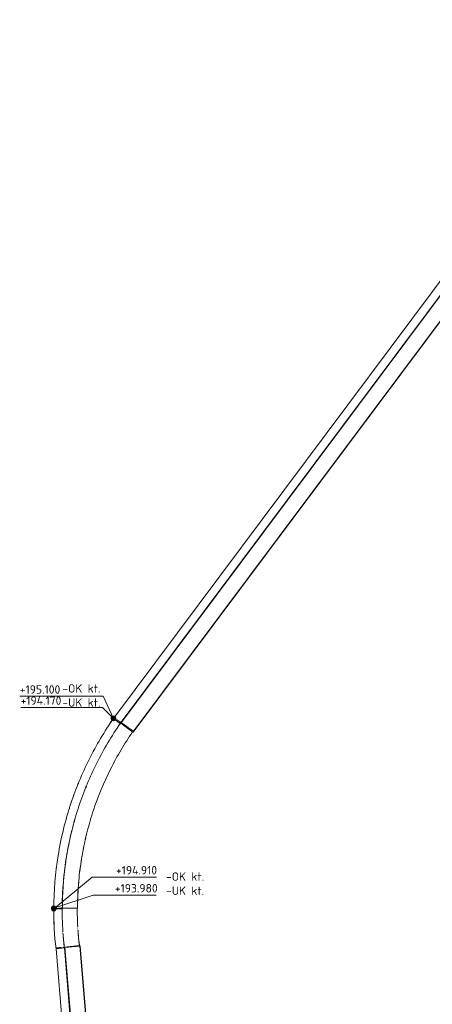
# Model space of a CAD drawing. Header units: millimetres. Extents: x -12328 to 66681, y -19579 to 54350.
# Tile 5 of 7: x 25029 to 37289, y 9723 to 39025. Entities that reach past the tile are written whole.
import ezdxf

# ---------------------------------------------------------------- set-up
doc = ezdxf.new("R2010")
doc.units = ezdxf.units.MM
doc.linetypes.add('Hidden', pattern=[2, 1, -1])
for name, color, linetype, lineweight in [('A-DETL', 90, 'Continuous', 18), ('G-ANNO-DIMS', 111, 'Continuous', 9), ('G-ANNO-TEXT', 231, 'Continuous', 9), ('S-FNDN', 32, 'Continuous', 9), ('S-FNDN-HDLN', 4, 'Hidden', 9)]:
    doc.layers.add(name, color=color, linetype=linetype, lineweight=lineweight)
doc.styles.add('ISOCPEUR', font='isocpeur.ttf', dxfattribs={"height": 250})

# ---------------------------------------------------------------- blocks, each defined once
blk = doc.blocks.new('Structural Foundations 3 - Structural Foundations 3-1032734-Oversiktsplan')
at = {"layer": 'S-FNDN'}
for p, q in [((27816, 18232), (43322, 39015)), ((43322, 39015), (43522, 38866)), ((43522, 38866), (28016, 18083)), ((28035, 18090), (43541, 38873)), ((43523, 38866), (43541, 38873)), ((43541, 38873), (43902, 38604)), ((28395, 17821), (43902, 38604)), ((28402, 17823), (43909, 38606)), ((43909, 38606), (43900, 38613)), ((43902, 38604), (43909, 38606)), ((28016, 18083), (27816, 18232)), ((28035, 18090), (28017, 18083)), ((28395, 17821), (28035, 18090)), ((28402, 17823), (28395, 17821))]:
    blk.add_line(p, q, dxfattribs=at)
at = {"layer": 'S-FNDN-HDLN'}
for p, q in [((43348, 39025), (43322, 39015)), ((43900, 38613), (43348, 39025)), ((43522, 38866), (43523, 38866)), ((28017, 18083), (28016, 18083))]:
    blk.add_line(p, q, dxfattribs=at)
blk = doc.blocks.new('Structural Foundations 5 - Structural Foundations 5-1033366-Oversiktsplan')
at = {"layer": 'S-FNDN'}
for p, q in [((27823, 18253), (27816, 18232)), ((27825, 18261), (27823, 18253)), ((27833, 18256), (27825, 18261)), ((26503, 15553), (26506, 15561)), ((26289, 12563), (26039, 12563)), ((26296, 12584), (26289, 12563)), ((26289, 12563), (26289, 12563)), ((26746, 12583), (26296, 12584)), ((26748, 12591), (26746, 12583))]:
    blk.add_line(p, q, dxfattribs=at)
at = {"layer": 'S-FNDN', "flags": 128}
blk.add_lwpolyline([(26497, 15533), (26500, 15542), (26503, 15551), (26503, 15553)], dxfattribs=at)
at = {"layer": 'S-FNDN'}
for points, knots in [([(26039, 12563), (26040, 13096), (26128, 14160), (26497, 15657), (27064, 17027), (27547, 17843), (27816, 18232)], [-1, -1, -1, -1, -0.735294, -0.470588, -0.235294, 0, 0, 0, 0]), ([(26347, 13598), (26359, 13713), (26388, 13942), (26444, 14283), (26512, 14623), (26618, 15072), (26846, 15846), (27288, 16914), (27758, 17709), (28020, 18088)], [-0.8235294, -0.8235294, -0.8235294, -0.8235294, -0.7647059, -0.7058824, -0.6470588, -0.5882353, -0.4705882, -0.2352941, -0.0003609, -0.0003609, -0.0003609, -0.0003609]), ([(26746, 12583), (26746, 12693), (26750, 12913), (26769, 13242), (26798, 13571), (26840, 13898), (26893, 14224), (26958, 14547), (27059, 14975), (27277, 15714), (27614, 16530), (28031, 17295), (28263, 17658), (28382, 17831)], [-1, -1, -1, -1, -0.9411765, -0.8823529, -0.8235294, -0.7647059, -0.7058824, -0.6470588, -0.5882353, -0.4705882, -0.2352941, -0.1176471, -0.0052755, -0.0052755, -0.0052755, -0.0052755]), ([(26397, 13965), (26405, 14021), (26422, 14127), (26440, 14233), (26449, 14283)], [-0.76423184, -0.76423184, -0.76423184, -0.76423184, -0.73529412, -0.70950774, -0.70950774, -0.70950774, -0.70950774]), ([(26852, 13955), (26857, 13993), (26869, 14066), (26881, 14139), (26887, 14174)], [-0.75571726, -0.75571726, -0.75571726, -0.75571726, -0.73529412, -0.71614531, -0.71614531, -0.71614531, -0.71614531])]:
    blk.add_open_spline(points, degree=3, knots=knots, dxfattribs=at)
for points in [[(27702, 18079), (27743, 18140), (27784, 18201), (27825, 18261)], [(26505, 15559), (26505, 15559), (26505, 15560), (26506, 15561)], [(26616, 15041), (26633, 15106), (26651, 15171), (26669, 15236)], [(27057, 14947), (27072, 15004), (27087, 15060), (27103, 15117)], [(26528, 14680), (26546, 14761), (26565, 14842), (26585, 14922)], [(26457, 14327), (26474, 14419), (26492, 14511), (26511, 14602)], [(26809, 13631), (26817, 13705), (26827, 13779), (26837, 13852)], [(26333, 13418), (26339, 13482), (26345, 13546), (26352, 13610)], [(26776, 13295), (26782, 13371), (26789, 13447), (26797, 13523)], [(26296, 12584), (26296, 12815), (26305, 13045), (26322, 13275)], [(26306, 13121), (26309, 13165), (26312, 13210), (26315, 13254)], [(26748, 12591), (26748, 12798), (26756, 13004), (26770, 13210)], [(26293, 12824), (26294, 12852), (26295, 12880), (26296, 12909)]]:
    blk.add_open_spline(points, degree=3, dxfattribs=at)
at = {"layer": 'S-FNDN-HDLN'}
for p, q in [((27817, 18231), (28022, 18090)), ((28401, 17863), (27833, 18256)), ((28022, 18090), (28028, 18111)), ((28028, 18111), (28399, 17855)), ((28399, 17855), (28401, 17863)), ((26289, 12563), (26289, 12563))]:
    blk.add_line(p, q, dxfattribs=at)
for points in [[(28020, 18088), (28021, 18088), (28021, 18089), (28021, 18089)], [(28382, 17831), (28387, 17839), (28393, 17847), (28399, 17855)], [(26976, 14617), (26990, 14680), (27005, 14743), (27021, 14805)], [(26908, 14290), (26921, 14357), (26934, 14423), (26948, 14489)], [(26354, 13628), (26366, 13739), (26380, 13849), (26396, 13959)], [(26315, 13254), (26324, 13369), (26334, 13484), (26347, 13598)], [(26322, 13275), (26325, 13323), (26329, 13370), (26333, 13418)], [(26296, 12909), (26299, 12979), (26302, 13050), (26306, 13121)], [(26289, 12563), (26289, 12650), (26291, 12737), (26293, 12824)]]:
    blk.add_open_spline(points, degree=3, dxfattribs=at)
blk = doc.blocks.new('Structural Foundations 6 - Structural Foundations 6-1033513-Oversiktsplan')
at = {"layer": 'S-FNDN'}
for p, q in [((26040, 12586), (26038, 12586)), ((26038, 12586), (26038, 12580)), ((26038, 12580), (26039, 12564)), ((26289, 12563), (26289, 12563)), ((26294, 12580), (26738, 12579)), ((26738, 12579), (26738, 12583)), ((26801, 11476), (26354, 11424)), ((26801, 11482), (26801, 11477)), ((26355, 11407), (26109, 11378)), ((26354, 11424), (26355, 11408))]:
    blk.add_line(p, q, dxfattribs=at)
for points in [[(26054, 11993), (26043, 12190), (26037, 12388), (26038, 12586)], [(26107, 11378), (26061, 11772), (26038, 12167), (26039, 12563)], [(26305, 11984), (26294, 12176), (26289, 12370), (26289, 12563)], [(26753, 12027), (26743, 12210), (26738, 12394), (26738, 12579)], [(26355, 11407), (26339, 11551), (26325, 11695), (26314, 11840)], [(26801, 11476), (26785, 11614), (26772, 11751), (26762, 11889)], [(26801, 11482), (26790, 11574), (26781, 11665), (26773, 11757)], [(26354, 11424), (26343, 11520), (26333, 11616), (26325, 11712)]]:
    blk.add_open_spline(points, degree=3, dxfattribs=at)
at = {"layer": 'S-FNDN-HDLN'}
for p, q in [((26738, 12585), (26040, 12586)), ((26143, 12563), (26289, 12563)), ((26289, 12564), (26288, 12580)), ((26288, 12580), (26294, 12580)), ((26289, 12563), (26289, 12563)), ((26289, 12563), (26289, 12563)), ((26738, 12583), (26738, 12585))]:
    blk.add_line(p, q, dxfattribs=at)
for points in [[(26773, 11757), (26765, 11847), (26759, 11938), (26753, 12028)], [(26762, 11889), (26759, 11935), (26756, 11981), (26753, 12027)], [(26325, 11712), (26317, 11805), (26310, 11898), (26305, 11991)], [(26314, 11840), (26311, 11888), (26308, 11936), (26305, 11984)]]:
    blk.add_open_spline(points, degree=3, dxfattribs=at)
blk = doc.blocks.new('Structural Foundations 7 - Structural Foundations 7-1033698-Oversiktsplan')
at = {"layer": 'S-FNDN'}
for p, q in [((26821, 11459), (26354, 11421)), ((26368, 11416), (26817, 11453)), ((26817, 11453), (26821, 11459)), ((27282, 5875), (26817, 11453)), ((27286, 5881), (26821, 11459)), ((26107, 11378), (26356, 11399)), ((26572, 5800), (26107, 11378)), ((26356, 11399), (26368, 11416)), ((26356, 11399), (26821, 5820)), ((26833, 5838), (26368, 11416)), ((27282, 5875), (26833, 5838)), ((27286, 5881), (27282, 5875)), ((26821, 5820), (26572, 5800)), ((26833, 5838), (26821, 5821))]:
    blk.add_line(p, q, dxfattribs=at)
at = {"layer": 'S-FNDN-HDLN'}
for p, q in [((26124, 11402), (26107, 11378)), ((26354, 11421), (26124, 11402)), ((26821, 5821), (26821, 5820))]:
    blk.add_line(p, q, dxfattribs=at)

msp = doc.modelspace()

# ---------------------------------------------------------------- hatches: boundary and pattern name
at = {"layer": 'G-ANNO-DIMS', "lineweight": 50}
h = msp.add_hatch(color=256, dxfattribs=at)
edge = h.paths.add_edge_path()
edge.add_arc((27809, 18237), 50, 0, 360)
h = msp.add_hatch(color=256, dxfattribs=at)
edge = h.paths.add_edge_path()
edge.add_arc((27816, 18232), 50, 0, 360)
h = msp.add_hatch(color=256, dxfattribs=at)
edge = h.paths.add_edge_path()
edge.add_arc((26038, 12586), 50, 0, 360)
h = msp.add_hatch(color=256, dxfattribs=at)
edge = h.paths.add_edge_path()
edge.add_arc((26039, 12563), 50, 0, 360)

# ---------------------------------------------------------------- linework, layer by layer
at = {"layer": 'A-DETL', "lineweight": 25}
for p, q in [((26758, 16264), (26773, 16301)), ((26996, 16169), (27018, 16224))]:
    msp.add_line(p, q, dxfattribs=at)
at = {"layer": 'G-ANNO-DIMS'}
for p, q in [((27509, 18890), (25029, 18890)), ((27816, 18232), (27509, 18890)), ((27487, 18558), (25064, 18558)), ((27809, 18237), (27487, 18558)), ((26039, 12563), (27184, 13510)), ((27184, 13510), (29098, 13510)), ((26038, 12586), (27212, 12974)), ((27212, 12974), (29079, 12974))]:
    msp.add_line(p, q, dxfattribs=at)
at = {"layer": 'G-ANNO-DIMS', "lineweight": 50}
for centre in [(27809, 18237), (27816, 18232), (26038, 12586), (26039, 12563)]:
    msp.add_circle(centre, 50, dxfattribs=at)

# ---------------------------------------------------------------- block references
at = {"layer": 'S-FNDN-HDLN'}
for name in ['Structural Foundations 3 - Structural Foundations 3-1032734-Oversiktsplan', 'Structural Foundations 5 - Structural Foundations 5-1033366-Oversiktsplan', 'Structural Foundations 6 - Structural Foundations 6-1033513-Oversiktsplan', 'Structural Foundations 7 - Structural Foundations 7-1033698-Oversiktsplan']:
    msp.add_blockref(name, (0, 0), dxfattribs=at)

# ---------------------------------------------------------------- texts
at = {"layer": 'G-ANNO-DIMS', "char_height": 250, "attachment_point": 1, "line_spacing_factor": 1.149209, "style": 'ISOCPEUR'}
for s, insert, width in [('+195.100', (25031, 19217), 1434.12), ('+194.170', (25054, 18885), 1464), ('+194.910', (27888, 13837), 1464), ('+193.980', (27856, 13301), 1493.87)]:
    msp.add_mtext(s, dxfattribs=dict(at, insert=insert, width=width))
at = {"layer": 'G-ANNO-TEXT', "color": 7, "char_height": 250, "width": 1370.89, "attachment_point": 1, "style": 'ISOCPEUR'}
for s, insert in [('-OK kt.', (26296, 19249)), ('-UK kt.', (26296, 18829)), ('-OK kt.', (29377, 13649)), ('-UK kt.', (29377, 13229))]:
    msp.add_mtext(s, dxfattribs=dict(at, insert=insert))

doc.saveas('drawing.dxf')
